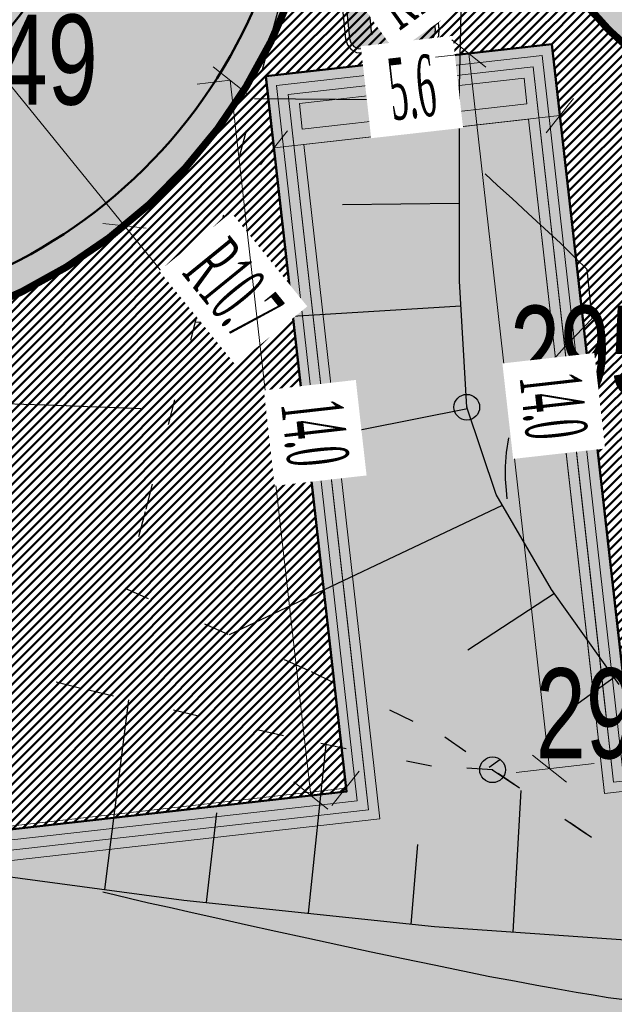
# Model space of a CAD drawing. Extents: x 2931 to 5026, y -2784 to 809.
# Tile 40 of 170: x 3194 to 3205, y -1791 to -1772. Entities that reach past the tile are written whole.
import ezdxf

# ---------------------------------------------------------------- set-up
doc = ezdxf.new("R2010")
doc.units = 0
doc.header["$MEASUREMENT"] = 0
doc.linetypes.add('CONTI', pattern=[0])
doc.linetypes.add('STROT', pattern=[1.7, 0.5, -1.2])
doc.layers.add('.', color=7, linetype='Continuous', lineweight=15)
for name, color, linetype in [('GORIZDEFAULT', 32, 'CONTI'), ('OTKOSDEFAULT', 32, 'CONTI'), ('PDF_2D - Общий', 7, 'Continuous'), ('PI_OTDEFAULT', 172, 'CONTI'), ('PI_TTDEFAULT', 5, 'CONTI')]:
    doc.layers.add(name, color=color, linetype=linetype)
doc.styles.add('SHRFT', font='TXT', dxfattribs={"width": 0.75})
doc.styles.add('TimesNewRomanCyr', font='times.ttf', dxfattribs={"width": 0.4, "height": 1.2})
doc.dimstyles.new('GENPLAN1', dxfattribs={"dimscale": 0.5, "dimtxt": 1.2, "dimasz": 1.2, "dimexe": 1.3, "dimexo": 1.5, "dimgap": 0.5, "dimtad": 1, "dimdec": 1, "dimzin": 0, "dimdsep": 46, "dimtxsty": 'TimesNewRomanCyr', "dimblk1": 'OBLIQUE', "dimblk2": 'OBLIQUE', "dimsah": 1, "dimcen": 1, "dimadec": 0, "dimazin": 0, "dimtfac": 0.75, "dimtdec": 1, "dimtix": 1, "dimtmove": 0, "dimatfit": 3, "dimfxl": 1, "dimtvp": 1.2, "dimtfill": 1, "dimlwd": 0, "dimlwe": 0, "dimarcsym": 0})
pattern_1 = [(45, (0, 0), (-0.08838834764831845, 0.08838834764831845), [])]

# ---------------------------------------------------------------- blocks, each defined once
blk = doc.blocks.new('bstrtthtytt434')
at = {"layer": 'GORIZDEFAULT', "color": 32}
for points in [[(3204.263786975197, 484.708256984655), (3204.470270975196, 484.941418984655), (3204.673088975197, 485.152521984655), (3204.858273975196, 485.3393549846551), (3205.011856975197, 485.4997059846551), (3204.911413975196, 486.450289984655), (3204.673827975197, 486.684709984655), (3204.393577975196, 486.962486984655), (3204.083179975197, 487.249807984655), (3203.764691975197, 487.543006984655), (3203.454293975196, 487.830326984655), (3203.170378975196, 488.086045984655), (3202.926914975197, 488.312375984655)], [(3192.161081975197, 483.872417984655), (3192.261069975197, 483.873935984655), (3192.391206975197, 483.865910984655), (3192.555157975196, 483.870399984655), (3192.749256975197, 483.8653459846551), (3192.979381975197, 483.858838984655), (3193.259501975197, 483.8530919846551), (3193.589615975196, 483.848102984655), (3193.949877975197, 483.833570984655), (3194.360133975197, 483.819797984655), (3194.770390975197, 483.806023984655), (3195.188736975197, 483.786373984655), (3195.576934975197, 483.7762659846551), (3195.923228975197, 483.759520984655), (3196.225406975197, 483.750107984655)], [(3203.354887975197, 481.9941449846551), (3203.342307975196, 482.1639739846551), (3203.323090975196, 482.3757069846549), (3203.327385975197, 482.6197999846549), (3203.341223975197, 482.894041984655), (3203.388875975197, 483.1807979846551)], [(3195.488067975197, 474.3478299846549), (3195.732919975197, 474.293540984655), (3196.024100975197, 474.2179529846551), (3196.373366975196, 474.137245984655), (3196.780716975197, 474.051420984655), (3197.226304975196, 473.9501739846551), (3197.724099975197, 473.835718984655), (3198.266011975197, 473.713931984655), (3198.852038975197, 473.5848139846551), (3199.460124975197, 473.452030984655), (3200.082178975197, 473.3214599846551), (3200.712323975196, 473.185010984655), (3201.334377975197, 473.054439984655), (3201.934372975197, 472.9275339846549), (3202.496130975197, 472.816049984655), (3203.021861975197, 472.706018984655), (3203.501263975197, 472.617286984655), (3203.936549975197, 472.535885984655), (3204.341687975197, 472.464028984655), (3204.702708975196, 472.399501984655), (3205.033581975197, 472.344518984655), (3205.320337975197, 472.296866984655), (3205.590914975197, 472.260970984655)]]:
    blk.add_lwpolyline(points, dxfattribs=at)
at = {"layer": 'OTKOSDEFAULT', "color": 32, "linetype": 'STROT'}
for p, q in [((3200.214477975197, 496.4881379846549), (3198.710742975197, 490.794651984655)), ((3198.710742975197, 490.794651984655), (3197.320010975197, 485.562934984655)), ((3197.320010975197, 485.562934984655), (3196.307977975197, 481.737129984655)), ((3196.307977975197, 481.737129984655), (3195.912403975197, 480.2569529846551)), ((3195.912403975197, 480.2569529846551), (3199.541463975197, 478.633862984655)), ((3195.061958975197, 478.303816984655), (3190.753084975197, 479.382523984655)), ((3199.541463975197, 478.633862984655), (3202.141054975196, 477.3631829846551)), ((3199.002414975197, 477.381534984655), (3195.061958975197, 478.303816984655)), ((3201.887677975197, 476.793270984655), (3199.002414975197, 477.381534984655)), ((3202.141054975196, 477.3631829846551), (3203.072877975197, 476.723255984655)), ((3203.072877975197, 476.723255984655), (3201.887677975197, 476.793270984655)), ((3203.072877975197, 476.723255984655), (3207.808468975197, 473.492779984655)), ((3207.808468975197, 473.492779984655), (3203.072877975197, 476.723255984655))]:
    blk.add_line(p, q, dxfattribs=at)
at = {"layer": 'OTKOSDEFAULT', "color": 32}
for p, q in [((3202.429098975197, 490.009013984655), (3202.523277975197, 494.4769589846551)), ((3202.426493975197, 486.228538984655), (3202.429098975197, 490.009013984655)), ((3202.429228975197, 489.736983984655), (3198.436261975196, 489.7703669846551)), ((3202.423566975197, 487.738667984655), (3200.151767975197, 487.708173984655)), ((3202.571768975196, 483.774460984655), (3202.426493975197, 486.228538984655)), ((3202.453930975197, 485.738898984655), (3197.278171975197, 485.420283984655)), ((3202.584283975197, 483.740646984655), (3199.551074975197, 483.138527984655)), ((3203.141636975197, 482.074916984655), (3202.571768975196, 483.774460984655)), ((3204.221814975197, 480.2271029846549), (3203.141636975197, 482.074916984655)), ((3203.260841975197, 481.864702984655), (3197.946441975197, 479.3477289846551)), ((3204.276992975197, 480.149931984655), (3202.589463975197, 479.052185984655)), ((3205.537995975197, 478.3808729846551), (3204.221814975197, 480.2271029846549)), ((3205.437942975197, 478.515368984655), (3204.506010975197, 477.845143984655)), ((3195.523334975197, 474.3963709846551), (3195.991373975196, 478.085901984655)), ((3199.490772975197, 473.936551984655), (3199.831082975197, 477.212095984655)), ((3203.213945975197, 476.917420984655), (3203.008156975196, 476.7702789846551)), ((3203.472872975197, 473.564964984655), (3203.631099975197, 476.317684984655)), ((3197.503387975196, 474.144402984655), (3197.706944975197, 475.8876949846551)), ((3201.486247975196, 473.722821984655), (3201.620787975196, 475.269042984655)), ((3191.801442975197, 474.887921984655), (3197.066648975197, 474.1897779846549)), ((3197.066648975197, 474.1897779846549), (3201.945044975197, 473.6737819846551)), ((3201.945044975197, 473.6737819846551), (3205.759463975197, 473.4116629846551))]:
    blk.add_line(p, q, dxfattribs=at)
at = {"layer": 'PI_TTDEFAULT', "color": 0}
for centre in [(3202.571768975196, 483.774460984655), (3203.072877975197, 476.723255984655)]:
    blk.add_circle(centre, 0.25, dxfattribs=at)
for p in [(3202.571768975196, 483.774460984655), (3203.072877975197, 476.723255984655)]:
    blk.add_point(p, dxfattribs=at)
at = {"layer": 'PI_OTDEFAULT', "color": 0, "style": 'SHRFT', "width": 0.75}
for s, p in [('299.49', (3190.021343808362, 489.6591906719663)), ('295.34', (3203.410837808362, 483.9978176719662)), ('295.38', (3203.911946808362, 476.9466126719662))]:
    blk.add_text(s, height=1.75, dxfattribs=at).set_placement(p)
blk = doc.blocks.new('РАПРА')
at = {"layer": '.', "transparency": 33554625}
h = blk.add_hatch(color=256, dxfattribs=at)
h.dxf.hatch_style = 1
h.set_gradient(color1=(255, 0, 0), color2=(255, 0, 0), tint=0.6399999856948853)
h.paths.add_polyline_path([(1395798.936627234, -87488.78285388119), (1395736.03742723, -87499.74989387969), (1395684.212787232, -87535.23149387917), (1395651.419187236, -87587.16365388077), (1395637.764147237, -87649.95533388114), (1395637.764147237, -88510.6529338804), (1395651.419187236, -88573.44461388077), (1395684.212787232, -88622.5812538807), (1395736.03742723, -88658.17037388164), (1395798.936627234, -88671.82541388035), (1396981.87166724, -88671.82541388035), (1398716.099574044, -88658.17037388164), (1398768.031734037, -88622.5812538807), (1398800.717814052, -88573.44461388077), (1398814.480374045, -88510.6529338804), (1398814.480374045, -87649.95533388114), (1398800.717814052, -87587.16365388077), (1398768.031734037, -87535.23149387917), (1398716.099574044, -87499.74989387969), (1396981.87166724, -87488.78285388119)])
h.paths.add_polyline_path([(1396390.132953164, -87792.09677388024), (1396676.996313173, -87792.09677388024), (1396963.859673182, -88078.96013388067), (1396676.996313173, -88365.8234938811), (1396390.132953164, -88365.8234938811), (1396676.996313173, -88078.96013388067)], flags=16)
h.paths.add_polyline_path([(1396390.132953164, -88078.96013388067), (1396103.269593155, -88365.8234938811), (1395816.406233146, -88365.8234938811), (1396103.269593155, -88078.96013388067), (1395816.406233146, -87792.09677388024), (1396103.269593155, -87792.09677388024)], flags=16)
h.paths.add_polyline_path([(1396963.859673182, -87792.09677388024), (1397250.723033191, -87792.09677388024), (1397537.586393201, -88078.96013388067), (1397250.723033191, -88365.8234938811), (1396963.859673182, -88365.8234938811), (1397250.723033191, -88078.96013388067)], flags=16)
h.paths.add_polyline_path([(1397537.586393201, -87792.09677388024), (1397824.44975321, -87792.09677388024), (1398111.313113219, -88078.96013388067), (1397824.44975321, -88365.8234938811), (1397537.586393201, -88365.8234938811), (1397824.44975321, -88078.96013388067)], flags=16)
h.paths.add_polyline_path([(1398111.313113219, -87792.09677388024), (1398398.176473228, -87792.09677388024), (1398685.039833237, -88078.96013388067), (1398398.176473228, -88365.8234938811), (1398111.313113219, -88365.8234938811), (1398398.176473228, -88078.96013388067)], flags=16)
at = {"color": 1}
blk.add_lwpolyline([(1398866.305014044, -87649.95533388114), (1398849.961974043, -87565.33709387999), (1398803.513334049, -87496.95437387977), (1398737.926134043, -87450.50573388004), (1396981.87166724, -87434.16269388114), (1395798.936627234, -87434.16269388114), (1395714.210867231, -87450.50573388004), (1395645.935667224, -87496.95437387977), (1395599.487027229, -87565.33709387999), (1395583.036467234, -87649.95533388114), (1395583.036467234, -88510.6529338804), (1395599.487027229, -88592.58317388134), (1395645.935667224, -88660.8583738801), (1395714.210867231, -88707.30701387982), (1395798.936627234, -88723.7575738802), (1396981.87166724, -88723.7575738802), (1398737.926134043, -88707.30701387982), (1398806.201334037, -88660.8583738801), (1398852.649974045, -88592.58317388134), (1398869.100534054, -88510.6529338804), (1398866.305014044, -87649.95533388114)], dxfattribs=at)
blk.add_lwpolyline([(1398814.480374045, -87649.95533388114), (1398800.717814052, -87587.16365388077), (1398768.031734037, -87535.23149387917), (1398716.099574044, -87499.74989387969), (1396981.87166724, -87488.78285388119), (1395798.936627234, -87488.78285388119), (1395736.03742723, -87499.74989387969), (1395684.212787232, -87535.23149387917), (1395651.419187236, -87587.16365388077), (1395637.764147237, -87649.95533388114), (1395637.764147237, -88510.6529338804), (1395651.419187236, -88573.44461388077), (1395684.212787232, -88622.5812538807), (1395736.03742723, -88658.17037388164), (1395798.936627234, -88671.82541388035), (1396981.87166724, -88671.82541388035), (1398716.099574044, -88658.17037388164), (1398768.031734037, -88622.5812538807), (1398800.717814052, -88573.44461388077), (1398814.480374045, -88510.6529338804), (1398814.480374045, -87649.95533388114)], close=True, dxfattribs=at)
at = {"color": 7}
for points in [[(1395816.406233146, -87792.09677388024), (1396103.269593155, -88078.96013388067), (1395816.406233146, -88365.8234938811), (1396103.269593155, -88365.8234938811), (1396390.132953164, -88078.96013388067), (1396103.269593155, -87792.09677388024), (1396103.269593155, -87792.09677388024)], [(1396390.132953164, -87792.09677388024), (1396676.996313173, -88078.96013388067), (1396390.132953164, -88365.8234938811), (1396676.996313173, -88365.8234938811), (1396963.859673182, -88078.96013388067), (1396676.996313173, -87792.09677388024), (1396676.996313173, -87792.09677388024)], [(1396963.859673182, -87792.09677388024), (1397250.723033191, -88078.96013388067), (1396963.859673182, -88365.8234938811), (1397250.723033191, -88365.8234938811), (1397537.586393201, -88078.96013388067), (1397250.723033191, -87792.09677388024), (1397250.723033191, -87792.09677388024)], [(1397537.586393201, -87792.09677388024), (1397824.44975321, -88078.96013388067), (1397537.586393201, -88365.8234938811), (1397824.44975321, -88365.8234938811), (1398111.313113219, -88078.96013388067), (1397824.44975321, -87792.09677388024), (1397824.44975321, -87792.09677388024)], [(1398111.313113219, -87792.09677388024), (1398398.176473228, -88078.96013388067), (1398111.313113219, -88365.8234938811), (1398398.176473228, -88365.8234938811), (1398685.039833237, -88078.96013388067), (1398398.176473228, -87792.09677388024), (1398398.176473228, -87792.09677388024)]]:
    blk.add_lwpolyline(points, close=True, dxfattribs=at)
blk = doc.blocks.new('_Oblique')
at = {"color": 0, "linetype": 'ByBlock', "lineweight": -2}
blk.add_line((-0.5, -0.5), (0.5, 0.5), dxfattribs=at)
blk = doc.blocks.new('*D238')
at = {"color": 0, "lineweight": 0, "transparency": 16777216}
for p in [(3189.1850591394, -1767.471623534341), (3198.03201948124, -1778.362583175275)]:
    blk.add_line(p, (3195.907553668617, -1775.747281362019), dxfattribs=at)
at = {"layer": 'Defpoints', "color": 0, "linetype": 'ByBlock', "lineweight": 50, "transparency": 16777216}
for p in [(3189.1850591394, -1767.471623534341), (3195.907553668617, -1775.747281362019)]:
    blk.add_point(p, dxfattribs=at)
at = {"color": 0, "linetype": 'ByBlock', "lineweight": 0, "transparency": 16777216, "xscale": 0.6, "yscale": 0.6, "zscale": 0.6, "rotation": 129.0876968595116}
blk.add_blockref('_Oblique', (3195.907553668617, -1775.747281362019), dxfattribs=at)
at = {"color": 0, "linetype": 'ByBlock', "lineweight": 50, "transparency": 16777216, "insert": (3198.017248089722, -1776.977071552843), "char_height": 1.2, "attachment_point": 5, "rotation": 309.0876968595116, "style": 'TimesNewRomanCyr', "bg_fill": 3, "box_fill_scale": 1.25, "bg_fill_color": 256, "bg_fill_true_color": 13158600, "bg_fill_transparency": 0}
blk.add_mtext('R10.7', dxfattribs=at)
blk = doc.blocks.new('*D239')
at = {"color": 0, "lineweight": 0, "transparency": 16777216}
for p in [(3214.378686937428, -1762.897090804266), (3201.254810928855, -1772.304081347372)]:
    blk.add_line(p, (3203.985806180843, -1770.346546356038), dxfattribs=at)
at = {"layer": 'Defpoints', "color": 0, "linetype": 'ByBlock', "lineweight": 50, "transparency": 16777216}
for p in [(3214.378686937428, -1762.897090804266), (3203.985806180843, -1770.346546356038)]:
    blk.add_point(p, dxfattribs=at)
at = {"color": 0, "linetype": 'ByBlock', "lineweight": 50, "transparency": 16777216, "insert": (3201.630394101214, -1770.974162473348), "char_height": 1.2, "attachment_point": 5, "rotation": 35.63236643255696, "style": 'TimesNewRomanCyr', "bg_fill": 3, "box_fill_scale": 1.25, "bg_fill_color": 256, "bg_fill_true_color": 13158600, "bg_fill_transparency": 0}
blk.add_mtext('R12.8', dxfattribs=at)
at = {"color": 0, "linetype": 'ByBlock', "lineweight": 0, "transparency": 16777216, "xscale": 0.6, "yscale": 0.6, "zscale": 0.6, "rotation": 35.63236643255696}
blk.add_blockref('_Oblique', (3203.985806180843, -1770.346546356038), dxfattribs=at)
blk = doc.blocks.new('*D321')
at = {"color": 0, "lineweight": 0, "transparency": 16777216}
for p, q in [((3200.210456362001, -1786.685566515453), (3200.137788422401, -1786.039641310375)), ((3163.537879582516, -1790.81130827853), (3200.210456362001, -1786.685566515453)), ((3163.537879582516, -1790.81130827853), (3163.465211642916, -1790.165383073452))]:
    blk.add_line(p, q, dxfattribs=at)
at = {"layer": 'Defpoints', "color": 0, "linetype": 'ByBlock', "lineweight": 50, "transparency": 16777216}
for p in [(3200.210456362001, -1786.685566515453), (3200.217830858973, -1786.751116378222), (3163.545254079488, -1790.876858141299)]:
    blk.add_point(p, dxfattribs=at)
at = {"color": 0, "linetype": 'ByBlock', "lineweight": 0, "transparency": 16777216, "xscale": 0.6, "yscale": 0.6, "zscale": 0.6}
for p, rotation in [((3200.210456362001, -1786.685566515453), 6.418905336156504), ((3163.537879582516, -1790.81130827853), 186.4189053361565)]:
    blk.add_blockref('_Oblique', p, dxfattribs=dict(at, rotation=rotation))
at = {"color": 0, "linetype": 'ByBlock', "lineweight": 50, "transparency": 16777216, "insert": (3181.777786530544, -1787.89172943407), "char_height": 1.2, "attachment_point": 5, "rotation": 6.418905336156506, "style": 'TimesNewRomanCyr', "bg_fill": 3, "box_fill_scale": 1.25, "bg_fill_color": 256, "bg_fill_true_color": 13158600, "bg_fill_transparency": 0}
blk.add_mtext('36.9', dxfattribs=at)
blk = doc.blocks.new('*D322')
at = {"color": 0, "lineweight": 0, "transparency": 16777216}
for p, q in [((3197.967539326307, -1772.91763480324), (3197.321637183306, -1772.990507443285)), ((3199.536823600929, -1786.826889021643), (3197.967539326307, -1772.91763480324)), ((3199.536823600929, -1786.826889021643), (3198.890921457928, -1786.899761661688))]:
    blk.add_line(p, q, dxfattribs=at)
at = {"layer": 'Defpoints', "color": 0, "linetype": 'ByBlock', "lineweight": 50, "transparency": 16777216}
for p in [(3197.967539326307, -1772.91763480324), (3198.662366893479, -1772.839242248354), (3200.231651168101, -1786.748496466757)]:
    blk.add_point(p, dxfattribs=at)
at = {"color": 0, "linetype": 'ByBlock', "lineweight": 0, "transparency": 16777216, "xscale": 0.6, "yscale": 0.6, "zscale": 0.6}
for p, rotation in [((3197.967539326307, -1772.91763480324), 96.43706329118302), ((3199.536823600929, -1786.826889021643), 276.437063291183)]:
    blk.add_blockref('_Oblique', p, dxfattribs=dict(at, rotation=rotation))
at = {"color": 0, "linetype": 'ByBlock', "lineweight": 50, "transparency": 16777216, "insert": (3199.608858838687, -1779.775608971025), "char_height": 1.2, "attachment_point": 5, "rotation": 276.437063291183, "style": 'TimesNewRomanCyr', "bg_fill": 3, "box_fill_scale": 1.25, "bg_fill_color": 256, "bg_fill_true_color": 13158600, "bg_fill_transparency": 0}
blk.add_mtext('14.0', dxfattribs=at)
blk = doc.blocks.new('*D323')
at = {"color": 0, "lineweight": 0, "transparency": 16777216}
for p, q in [((3204.311139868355, -1772.956990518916), (3204.456909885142, -1774.249635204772)), ((3198.746410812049, -1773.584518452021), (3198.892180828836, -1774.877163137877)), ((3198.819342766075, -1774.231257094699), (3204.384071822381, -1773.603729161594))]:
    blk.add_line(p, q, dxfattribs=at)
at = {"layer": 'Defpoints', "color": 0, "linetype": 'ByBlock', "lineweight": 50, "transparency": 16777216}
for p in [(3204.227095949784, -1772.21171431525), (3198.662366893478, -1772.839242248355), (3204.384071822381, -1773.603729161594)]:
    blk.add_point(p, dxfattribs=at)
at = {"color": 0, "linetype": 'ByBlock', "lineweight": 0, "transparency": 16777216, "xscale": 0.6, "yscale": 0.6, "zscale": 0.6}
for p, rotation in [((3204.384071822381, -1773.603729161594), 6.433996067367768), ((3198.819342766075, -1774.231257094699), 186.4339960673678)]:
    blk.add_blockref('_Oblique', p, dxfattribs=dict(at, rotation=rotation))
at = {"color": 0, "linetype": 'ByBlock', "lineweight": 50, "transparency": 16777216, "insert": (3201.505100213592, -1773.060810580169), "char_height": 1.2, "attachment_point": 5, "rotation": 6.433996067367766, "style": 'TimesNewRomanCyr', "bg_fill": 3, "box_fill_scale": 1.25, "bg_fill_color": 256, "bg_fill_true_color": 13158600, "bg_fill_transparency": 0}
blk.add_mtext('5.6', dxfattribs=at)
blk = doc.blocks.new('*D324')
at = {"color": 0, "lineweight": 0, "transparency": 16777216}
for p, q in [((3203.481828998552, -1772.295840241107), (3201.963056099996, -1772.467279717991)), ((3204.179024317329, -1786.30353608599), (3202.608954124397, -1772.394370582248)), ((3205.051899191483, -1786.205005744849), (3203.533126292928, -1786.376445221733))]:
    blk.add_line(p, q, dxfattribs=at)
at = {"layer": 'Defpoints', "color": 0, "linetype": 'ByBlock', "lineweight": 50, "transparency": 16777216}
for p in [(3204.227095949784, -1772.21171431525), (3202.608954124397, -1772.394370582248), (3205.797166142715, -1786.120879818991)]:
    blk.add_point(p, dxfattribs=at)
at = {"color": 0, "linetype": 'ByBlock', "lineweight": 0, "transparency": 16777216, "xscale": 0.6, "yscale": 0.6, "zscale": 0.6}
for p, rotation in [((3202.608954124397, -1772.394370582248), 96.44030071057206), ((3204.179024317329, -1786.30353608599), 276.440300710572)]:
    blk.add_blockref('_Oblique', p, dxfattribs=dict(at, rotation=rotation))
at = {"color": 0, "linetype": 'ByBlock', "lineweight": 50, "transparency": 16777216, "insert": (3204.250661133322, -1779.252251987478), "char_height": 1.2, "attachment_point": 5, "rotation": 276.44030071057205, "style": 'TimesNewRomanCyr', "bg_fill": 3, "box_fill_scale": 1.25, "bg_fill_color": 256, "bg_fill_true_color": 13158600, "bg_fill_transparency": 0}
blk.add_mtext('14.0', dxfattribs=at)

msp = doc.modelspace()

# ---------------------------------------------------------------- hatches: boundary and pattern name
at = {"layer": '.', "linetype": 'ByBlock', "lineweight": 50}
h = msp.add_hatch(dxfattribs=at)
h.set_pattern_fill('ANSI31', color=252)
h.set_pattern_definition(pattern_1)
edge = h.paths.add_edge_path()
edge.add_line((3056.579508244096, -1552.571742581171), (3060.468574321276, -1561.784514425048))
edge.add_line((3060.468574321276, -1561.784514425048), (3091.428099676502, -1548.71530551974))
edge.add_arc((3092.594819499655, -1551.479137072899), 2.999999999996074, 59.08883293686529, 112.8864824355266, ccw=False)
edge.add_line((3094.135944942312, -1548.905242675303), (3125.421424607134, -1567.637498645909))
edge.add_arc((3123.880299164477, -1570.21139304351), 3.000000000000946, 6.846905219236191, 59.0888329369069, ccw=False)
edge.add_line((3126.858903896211, -1569.853742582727), (3145.92372928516, -1728.630496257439))
edge.add_line((3145.92372928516, -1728.630496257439), (3153.629677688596, -1792.807610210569))
edge.add_line((3153.629677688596, -1792.807610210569), (3155.627738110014, -1829.886791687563))
edge.add_line((3155.627738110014, -1829.886791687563), (3160.809987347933, -1929.677250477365))
edge.add_arc((3157.814024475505, -1929.832834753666), 2.999999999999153, -86.74722545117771, 2.9727744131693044, ccw=False)
edge.add_line((3157.984247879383, -1932.828001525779), (3050.375705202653, -1938.943685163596))
edge.add_line((3050.375705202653, -1938.943685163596), (3050.943116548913, -1948.927574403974))
edge.add_line((3050.943116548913, -1948.927574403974), (3313.191871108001, -1934.085954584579))
edge.add_line((3313.191871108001, -1934.085954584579), (3312.624459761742, -1924.102065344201))
edge.add_line((3312.624459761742, -1924.102065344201), (3173.95866141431, -1931.920132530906))
edge.add_arc((3173.788438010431, -1928.924965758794), 2.999999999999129, 182.972774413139, 273.2527745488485, ccw=False)
edge.add_line((3170.792475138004, -1929.080550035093), (3164.49681413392, -1808.401511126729))
edge.add_line((3164.49681413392, -1808.401511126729), (3163.4838931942, -1789.746789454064))
edge.add_line((3163.4838931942, -1789.746789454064), (3160.81852438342, -1767.850807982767))
edge.add_arc((3164.480270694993, -1768.183669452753), 3.67684413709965, 91.76941746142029, 174.8059522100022, ccw=False)
edge.add_line((3164.36673985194, -1764.508578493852), (3165.328204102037, -1764.41580848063))
edge.add_line((3165.328204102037, -1764.41580848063), (3157.302999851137, -1682.607566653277))
edge.add_arc((3156.299241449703, -1676.094509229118), 6.589950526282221, 187.8889569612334, 278.7611968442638, ccw=False)
edge.add_line((3149.771658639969, -1676.999003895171), (3140.934979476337, -1603.166915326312))
edge.add_line((3140.934979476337, -1603.166915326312), (3139.504408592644, -1590.505141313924))
edge.add_line((3139.504408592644, -1590.505141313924), (3136.203008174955, -1563.793057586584))
edge.add_arc((3133.224403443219, -1564.150708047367), 3.000000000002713, 6.84690521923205, 59.08883293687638)
edge.add_line((3134.765528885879, -1561.576813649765), (3099.87037971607, -1540.683259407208))
edge.add_arc((3101.693711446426, -1538.024492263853), 3.223907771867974, 157.9186088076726, 235.5584146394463, ccw=False)
edge.add_line((3098.706274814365, -1536.812550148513), (3108.700353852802, -1520.326220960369))
edge.add_arc((3111.264605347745, -1521.883338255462), 3.00000000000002, 58.73218183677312, 148.732181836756, ccw=False)
edge.add_line((3112.821722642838, -1519.319086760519), (3205.618491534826, -1575.669040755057))
edge.add_line((3205.618491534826, -1575.669040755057), (3207.292050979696, -1576.579148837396))
edge.add_line((3207.292050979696, -1576.579148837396), (3243.014474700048, -1589.924592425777))
edge.add_line((3243.014474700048, -1589.924592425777), (3266.942729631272, -1598.799066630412))
edge.add_line((3266.942729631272, -1598.799066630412), (3413.241120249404, -1686.858465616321))
edge.add_line((3413.241120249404, -1686.858465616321), (3418.398145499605, -1678.290788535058))
edge.add_line((3418.398145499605, -1678.290788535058), (3272.099754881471, -1590.231389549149))
edge.add_line((3272.099754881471, -1590.231389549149), (3270.420061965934, -1589.423131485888))
edge.add_line((3270.420061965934, -1589.423131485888), (3212.929790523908, -1568.101228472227))
edge.add_line((3212.929790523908, -1568.101228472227), (3210.80888251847, -1567.121535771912))
edge.add_line((3210.80888251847, -1567.121535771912), (3103.502412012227, -1501.960703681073))
edge.add_arc((3105.05952930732, -1499.39645218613), 2.999999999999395, 149.0720988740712, 238.7321818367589, ccw=False)
edge.add_line((3102.486085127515, -1497.85457506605), (3107.443599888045, -1489.580318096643))
edge.add_line((3107.443599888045, -1489.580318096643), (3098.865452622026, -1484.440727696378))
edge.add_line((3098.865452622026, -1484.440727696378), (3093.95672483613, -1492.633557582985))
edge.add_arc((3091.383280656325, -1491.091680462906), 2.999999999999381, 238.7321818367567, 329.07209887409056, ccw=False)
edge.add_line((3089.826163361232, -1493.655931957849), (3029.258160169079, -1456.876588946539))
edge.add_line((3029.258160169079, -1456.876588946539), (3024.067769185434, -1465.424093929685))
edge.add_line((3024.067769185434, -1465.424093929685), (3099.145714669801, -1511.014461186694))
edge.add_arc((3097.588597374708, -1513.578712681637), 2.999999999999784, -31.267816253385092, 58.732181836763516, ccw=False)
edge.add_line((3100.152848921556, -1515.135829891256), (3084.60404677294, -1540.741504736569))
edge.add_line((3084.60404677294, -1540.741504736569), (3056.579508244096, -1552.571742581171))
h = msp.add_hatch(dxfattribs=at)
h.set_pattern_fill('ANSI31', color=72)
h.set_pattern_definition(pattern_1)
edge = h.paths.add_edge_path()
edge.add_line((3198.64854658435, -1772.84186215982), (3204.228626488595, -1772.211541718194))
edge.add_line((3204.228626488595, -1772.211541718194), (3205.797166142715, -1786.120879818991))
edge.add_line((3205.797166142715, -1786.120879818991), (3240.426562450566, -1782.215137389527))
edge.add_line((3240.426562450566, -1782.215137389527), (3240.44861768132, -1782.410685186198))
edge.add_line((3240.44861768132, -1782.410685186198), (3240.049289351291, -1782.456821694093))
edge.add_line((3240.049289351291, -1782.456821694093), (3241.597948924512, -1796.176200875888))
edge.add_line((3241.597948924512, -1796.176200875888), (3241.996162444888, -1796.131186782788))
edge.add_line((3241.996162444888, -1796.131186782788), (3242.018783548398, -1796.331302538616))
edge.add_line((3242.018783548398, -1796.331302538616), (3164.317276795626, -1805.095014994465))
edge.add_line((3164.317276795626, -1805.095014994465), (3165.502113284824, -1827.671693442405))
edge.add_line((3165.502113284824, -1827.671693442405), (3169.410030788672, -1827.461110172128))
edge.add_line((3169.410030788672, -1827.461110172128), (3168.370118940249, -1808.99312971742))
edge.add_line((3168.370118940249, -1808.99312971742), (3257.968945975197, -1804.35639741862))
edge.add_line((3257.968945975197, -1804.35639741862), (3268.704736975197, -1803.207274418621))
edge.add_line((3268.704736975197, -1803.207274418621), (3270.714068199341, -1802.941323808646))
edge.add_line((3270.714068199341, -1802.941323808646), (3269.535281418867, -1793.430181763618))
edge.add_line((3269.535281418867, -1793.430181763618), (3268.265415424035, -1789.367910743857))
edge.add_line((3268.265415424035, -1789.367910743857), (3268.137689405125, -1776.730590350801))
edge.add_line((3268.137689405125, -1776.730590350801), (3268.591353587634, -1776.739380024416))
edge.add_line((3268.591353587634, -1776.739380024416), (3271.151259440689, -1756.651503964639))
edge.add_line((3271.151259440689, -1756.651503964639), (3253.464385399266, -1678.575218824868))
edge.add_line((3253.464385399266, -1678.575218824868), (3246.166203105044, -1642.943717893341))
edge.add_line((3246.166203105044, -1642.943717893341), (3240.206266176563, -1605.984923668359))
edge.add_line((3240.206266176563, -1605.984923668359), (3243.364342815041, -1590.528663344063))
edge.add_line((3243.364342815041, -1590.528663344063), (3206.455271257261, -1576.124094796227))
edge.add_line((3206.455271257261, -1576.124094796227), (3113.046281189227, -1522.808445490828))
edge.add_line((3113.046281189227, -1522.808445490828), (3101.14519328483, -1541.432807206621))
edge.add_line((3101.14519328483, -1541.432807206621), (3134.765528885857, -1561.576813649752))
edge.add_arc((3133.22440344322, -1564.150708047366), 3.000000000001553, 6.849462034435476, 59.088832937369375, ccw=False)
edge.add_line((3136.202992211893, -1563.792924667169), (3146.943135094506, -1653.222730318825))
edge.add_line((3146.943135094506, -1653.222730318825), (3222.727371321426, -1644.063239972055))
edge.add_arc((3223.040655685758, -1647.949911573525), 3.899277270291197, 6.922887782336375, 94.60835138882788, ccw=False)
edge.add_arc((3223.040740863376, -1647.949941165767), 3.899196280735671, -81.47081594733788, 6.923470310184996, ccw=False)
edge.add_line((3223.619042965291, -1651.806014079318), (3196.190003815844, -1655.121177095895))
edge.add_arc((3198.473142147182, -1672.682791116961), 17.70940449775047, 97.40732442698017, 105.2026607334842)
edge.add_arc((3203.298833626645, -1690.430110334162), 36.10110462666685, 105.2072041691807, 108.1649889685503)
edge.add_arc((3188.026555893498, -1642.727951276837), 13.9895464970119, 277.1896508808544, 286.6895548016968, ccw=False)
edge.add_line((3189.777404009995, -1656.607502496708), (3187.842487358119, -1656.841381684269))
edge.add_arc((3184.99443761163, -1658.696363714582), 3.398874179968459, 6.9207488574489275, 33.07686530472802, ccw=False)
edge.add_arc((3184.993523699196, -1658.69677596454), 3.399831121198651, -83.07989968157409, 6.925789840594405, ccw=False)
edge.add_arc((3184.99346771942, -1658.696460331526), 3.400151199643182, 163.5011670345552, 276.9203959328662, ccw=False)
edge.add_line((3181.733315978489, -1657.730831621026), (3147.972979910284, -1661.805289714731))
edge.add_line((3147.972979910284, -1661.805289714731), (3149.771658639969, -1676.999003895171))
edge.add_arc((3156.299241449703, -1676.094509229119), 6.589950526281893, 187.88895696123, 278.7611968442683)
edge.add_line((3157.302999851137, -1682.607566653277), (3156.287946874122, -1672.260203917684))
edge.add_arc((3165.559726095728, -1672.702411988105), 9.282318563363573, 100.07270603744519, 177.2694053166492, ccw=False)
edge.add_line((3163.936269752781, -1663.563165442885), (3168.630711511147, -1663.09359350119))
edge.add_arc((3169.037464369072, -1672.297222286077), 9.212612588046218, 9.79482017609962, 92.53053086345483, ccw=False)
edge.add_line((3178.11578730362, -1670.729968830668), (3178.310066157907, -1672.672228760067))
edge.add_line((3178.310066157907, -1672.672228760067), (3182.539779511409, -1679.443903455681))
edge.add_line((3182.539779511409, -1679.443903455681), (3183.799722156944, -1692.286285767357))
edge.add_line((3183.799722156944, -1692.286285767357), (3187.002343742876, -1691.965936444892))
edge.add_line((3187.002343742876, -1691.965936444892), (3189.210950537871, -1714.886238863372))
edge.add_line((3189.210950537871, -1714.886238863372), (3186.060597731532, -1715.201359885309))
edge.add_line((3186.060597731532, -1715.201359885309), (3186.254695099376, -1717.141805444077))
edge.add_line((3186.254695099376, -1717.141805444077), (3183.233715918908, -1722.304679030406))
edge.add_arc((3187.73220544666, -1721.857132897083), 4.520697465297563, 185.6815518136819, 272.2770185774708)
edge.add_line((3187.911817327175, -1726.374260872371), (3193.870304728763, -1725.778249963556))
edge.add_arc((3192.734762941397, -1721.213392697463), 4.703974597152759, 283.9692133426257, 366.943481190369)
edge.add_line((3197.404238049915, -1720.644728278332), (3197.262375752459, -1719.365448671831))
edge.add_line((3197.262375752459, -1719.365448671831), (3193.661081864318, -1717.879078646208))
edge.add_line((3193.661081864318, -1717.879078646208), (3192.899904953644, -1710.493109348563))
edge.add_line((3192.899904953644, -1710.493109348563), (3189.682132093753, -1710.814974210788))
edge.add_line((3189.682132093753, -1710.814974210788), (3185.735106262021, -1671.355455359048))
edge.add_line((3185.735106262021, -1671.355455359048), (3188.844983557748, -1671.044382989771))
edge.add_line((3188.844983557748, -1671.044382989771), (3188.789684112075, -1670.436909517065))
edge.add_arc((3202.589761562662, -1673.932293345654), 14.23586477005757, 99.41612415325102, 165.7866270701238, ccw=False)
edge.add_line((3200.260722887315, -1659.888240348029), (3222.923904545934, -1657.621305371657))
edge.add_arc((3223.460798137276, -1670.595722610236), 12.98552106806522, 5.712137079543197, 92.3696013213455, ccw=False)
edge.add_line((3236.381839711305, -1669.303266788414), (3237.467507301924, -1680.175342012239))
edge.add_line((3237.467507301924, -1680.175342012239), (3245.489102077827, -1760.369463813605))
edge.add_arc((3232.636911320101, -1760.990893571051), 12.86720568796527, -83.64731502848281, 2.7682123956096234, ccw=False)
edge.add_line((3234.060644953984, -1773.77908987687), (3215.68325286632, -1775.617329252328))
edge.add_arc((3214.378686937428, -1762.897090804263), 12.78696048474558, 185.7956058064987, 275.8556841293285, ccw=False)
edge.add_line((3201.657087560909, -1764.188318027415), (3199.058106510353, -1738.113761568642))
edge.add_arc((3194.432319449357, -1738.576466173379), 4.648870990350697, 5.712137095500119, 93.3895282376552)
edge.add_line((3194.157459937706, -1733.935727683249), (3187.347289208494, -1734.627366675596))
edge.add_arc((3187.957506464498, -1738.984328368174), 4.399486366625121, 97.97273957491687, 185.7133964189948)
edge.add_line((3183.579875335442, -1739.422307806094), (3184.27298960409, -1746.350795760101))
edge.add_line((3184.27298960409, -1746.350795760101), (3184.892601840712, -1746.84194319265))
edge.add_line((3184.892601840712, -1746.84194319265), (3197.794868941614, -1745.614976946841))
edge.add_line((3197.794868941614, -1745.614976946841), (3199.787466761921, -1766.345835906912))
edge.add_arc((3189.185059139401, -1767.471623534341), 10.66200943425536, -84.22149646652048, 6.061084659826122, ccw=False)
edge.add_line((3190.258542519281, -1778.079454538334), (3179.89345328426, -1779.128373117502))
edge.add_arc((3178.567549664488, -1766.175993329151), 13.02006768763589, 184.5809880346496, 275.8448699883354, ccw=False)
edge.add_line((3165.58907542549, -1767.215882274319), (3165.328204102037, -1764.41580848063))
edge.add_line((3165.328204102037, -1764.41580848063), (3164.846212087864, -1764.462315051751))
edge.add_line((3164.846212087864, -1764.462315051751), (3167.773249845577, -1790.409524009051))
edge.add_line((3167.773249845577, -1790.409524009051), (3200.231651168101, -1786.748496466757))
edge.add_line((3200.231651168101, -1786.748496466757), (3198.64854658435, -1772.84186215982))
at = {"lineweight": 40, "true_color": 0x7d7d7d}
h = msp.add_hatch(color=8, dxfattribs=at)
h.dxf.hatch_style = 1
h.paths.add_polyline_path([(3236.401700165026, -1669.520170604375, 0.4020912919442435), (3222.923904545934, -1657.621305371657), (3200.260722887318, -1659.888240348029, 0.2979728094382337), (3188.789684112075, -1670.436909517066), (3188.845210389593, -1671.044360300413), (3185.735106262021, -1671.355455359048), (3187.121516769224, -1685.21578814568), (3188.507927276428, -1699.076120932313), (3189.682132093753, -1710.814974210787), (3192.899904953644, -1710.493109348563), (3193.661081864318, -1717.879078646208), (3197.262375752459, -1719.365448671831), (3197.363281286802, -1720.374229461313, -0.3954589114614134), (3193.870304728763, -1725.778249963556), (3187.911817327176, -1726.374260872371, -0.3717798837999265), (3183.269049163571, -1722.657915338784), (3183.233715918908, -1722.304679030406), (3186.254695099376, -1717.141805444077), (3186.060597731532, -1715.201359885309), (3189.210950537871, -1714.886238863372), (3188.212792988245, -1704.907379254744), (3187.002343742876, -1691.965936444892), (3183.799722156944, -1692.286285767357), (3182.539779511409, -1679.443903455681), (3178.310066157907, -1672.672228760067), (3178.11578730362, -1670.729968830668, 0.3775479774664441), (3168.630711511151, -1663.09359350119), (3163.936269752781, -1663.563165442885, 0.3501788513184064), (3156.287946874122, -1672.260203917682), (3163.262400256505, -1743.35718177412), (3165.567260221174, -1766.893375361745, 0.4407652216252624), (3180.447832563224, -1779.059575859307), (3185.9967051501, -1778.504537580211), (3190.085791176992, -1778.095517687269, 0.4204379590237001), (3199.787466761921, -1766.345835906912), (3197.794868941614, -1745.614976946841), (3185.071573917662, -1746.824923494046, -0.4023531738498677), (3184.272989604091, -1746.350795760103), (3183.582524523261, -1739.448023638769, -0.4044187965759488), (3187.3472892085, -1734.627366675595), (3190.44205377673, -1734.31780598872), (3193.612779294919, -1734.000402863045, -0.4559087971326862), (3199.07801153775, -1738.404575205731), (3201.657087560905, -1764.188318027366, 0.41452071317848), (3215.683252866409, -1775.617329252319), (3234.060644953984, -1773.77908987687, 0.3960063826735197), (3245.489102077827, -1760.369463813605)])
h.paths.add_polyline_path([(3207.03778315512, -1691.662486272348), (3216.344721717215, -1690.656911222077, -0.460910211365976), (3217.20601253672, -1691.254552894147), (3217.713877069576, -1696.331817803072), (3223.105556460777, -1695.792503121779), (3222.596895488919, -1690.707277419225, -0.5043845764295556), (3223.101133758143, -1690.129321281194), (3228.150711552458, -1689.624226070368), (3227.609384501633, -1684.212428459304), (3206.745009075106, -1686.299433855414, -0.4135501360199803), (3201.883217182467, -1682.660645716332), (3200.86529559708, -1672.484199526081, -0.4125955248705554), (3204.897344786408, -1667.761941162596), (3223.713569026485, -1665.87980662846, -0.3863695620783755), (3228.194028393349, -1669.717405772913, -0.3919432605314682), (3224.458895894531, -1674.848031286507), (3214.864717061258, -1675.807710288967, -0.4215503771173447), (3214.235686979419, -1675.314425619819), (3213.723767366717, -1670.196622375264), (3208.388326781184, -1670.730311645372), (3208.870741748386, -1675.55314871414, -0.3166142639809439), (3208.485410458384, -1676.45006074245), (3203.332663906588, -1676.965475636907), (3203.862076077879, -1682.258156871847), (3223.979733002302, -1680.245843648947, -0.3921261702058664), (3229.549203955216, -1683.651176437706), (3230.536660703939, -1693.523057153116, -0.4350801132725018), (3225.963019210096, -1698.427367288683), (3217.188723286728, -1699.305035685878, -0.4413046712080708), (3216.619709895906, -1698.956683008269), (3216.102574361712, -1693.786734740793), (3210.681480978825, -1694.328991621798), (3211.174444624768, -1699.257286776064, -0.51086082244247), (3210.583513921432, -1699.914620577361), (3205.645078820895, -1700.408598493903), (3206.185945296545, -1705.815791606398), (3226.496118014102, -1703.784221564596, -0.423874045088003), (3231.904694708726, -1707.578876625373), (3232.935134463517, -1717.880470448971, -0.3809339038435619), (3228.854507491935, -1722.369988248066), (3210.290027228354, -1724.226941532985, -0.9445699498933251), (3209.381247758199, -1715.15300357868), (3218.711040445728, -1714.258478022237, -0.3488442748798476), (3219.560053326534, -1714.789970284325), (3220.061773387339, -1719.805805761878), (3225.413531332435, -1719.270484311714), (3224.903551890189, -1714.171095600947, -0.5458820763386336), (3225.389042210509, -1713.652014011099), (3230.422945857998, -1713.14848664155), (3229.887738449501, -1707.797868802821), (3209.070923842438, -1709.880116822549, -0.3853398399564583), (3204.229524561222, -1706.117335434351), (3203.215527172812, -1695.980120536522, -0.3584784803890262)], flags=16)
h.paths.add_polyline_path([(3178.778094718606, -1722.589811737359, -0.2214065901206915), (3175.505947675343, -1732.782386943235, 0.277982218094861), (3172.34860886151, -1742.722983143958), (3174.010432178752, -1759.336694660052), (3186.543428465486, -1758.083053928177, -0.4398097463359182), (3187.521916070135, -1759.255269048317), (3188.161130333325, -1765.645672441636, -0.3970099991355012), (3184.175926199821, -1770.553573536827), (3178.706707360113, -1771.058829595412, -0.4396297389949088), (3173.720061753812, -1766.619939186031), (3164.486291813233, -1672.262030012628, -0.9017496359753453), (3173.65223744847, -1671.345185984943)], flags=16)
h.paths.add_polyline_path([(3211.090258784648, -1732.293469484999), (3228.778682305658, -1730.628215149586, -0.9142662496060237), (3229.432751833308, -1737.187745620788), (3222.054241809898, -1738.025518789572, 0.2275587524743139), (3216.003330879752, -1741.140280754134, 0.4257554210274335), (3217.309228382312, -1754.283948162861, -0.6245440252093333), (3215.087378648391, -1761.080147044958, -0.4364639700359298), (3209.053512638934, -1756.614746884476), (3207.188754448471, -1737.466191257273, -0.4080941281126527)], flags=16)
h.paths.add_polyline_path([(3178.378493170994, -1739.987512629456), (3179.649217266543, -1752.691296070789), (3192.387924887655, -1751.417078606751, -0.4225555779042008), (3193.163162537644, -1752.245383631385), (3194.33725093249, -1764.545343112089, -1), (3193.353733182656, -1764.730770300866), (3192.121418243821, -1752.410973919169), (3179.425863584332, -1753.680874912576, -0.4470715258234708), (3178.614138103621, -1752.769719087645), (3177.358061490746, -1740.212370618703, -1)], flags=16)
h.paths.add_polyline_path([(3222.245864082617, -1743.233845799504), (3231.631192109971, -1742.228683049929, -0.01518137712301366), (3232.166872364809, -1742.171312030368), (3231.631192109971, -1742.228683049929, 0.2039938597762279), (3225.667068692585, -1745.799855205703, 0.3845645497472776), (3226.869658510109, -1757.822481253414, -0.710203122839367), (3225.226810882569, -1764.9707600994), (3216.525285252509, -1765.903109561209, -0.02130585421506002), (3215.828828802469, -1765.977733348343), (3216.525285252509, -1765.903109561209, 0.1841086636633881), (3221.626871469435, -1763.026102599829, 0.4206425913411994), (3220.314957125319, -1749.910528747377, -0.6092905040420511)], flags=16)
h.paths.add_polyline_path([(3232.32476832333, -1747.334593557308), (3232.728894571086, -1747.286826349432), (3233.10467408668, -1747.2424096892, 0.1243413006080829), (3236.55796378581, -1745.900570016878, -0.4207583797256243), (3239.515593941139, -1747.70277999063), (3240.817700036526, -1760.720298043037, -0.3726884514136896), (3233.83489277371, -1769.221088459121), (3228.049980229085, -1769.853154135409, 0.5475524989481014), (3230.817904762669, -1754.321697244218, -0.6580089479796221)], flags=16)
h = msp.add_hatch(color=8, dxfattribs=at)
h.dxf.hatch_style = 1
h.paths.add_polyline_path([(3242.018627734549, -1796.329921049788), (3241.996212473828, -1796.131181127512), (3241.597948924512, -1796.176200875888), (3240.050392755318, -1782.455601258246), (3240.44861768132, -1782.410685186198), (3240.426562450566, -1782.215137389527), (3205.797166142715, -1786.120879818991), (3204.227095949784, -1772.21171431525), (3198.662366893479, -1772.839242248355), (3200.231651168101, -1786.748496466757), (3165.600720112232, -1790.654865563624), (3165.623146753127, -1790.85363302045), (3166.020732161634, -1790.808790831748), (3167.567198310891, -1804.526124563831), (3167.170838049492, -1804.570830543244), (3167.182049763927, -1804.670200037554), (3167.193282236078, -1804.769567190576)])
at = {"layer": 'PDF_2D - Общий', "transparency": 33554560}
h = msp.add_hatch(color=2, dxfattribs=at)
h.paths.add_polyline_path([(3203.861674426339, -1772.656123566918), (3205.145999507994, -1784.048960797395), (3205.42974900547, -1786.56803045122), (3240.059841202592, -1782.664511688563), (3241.549968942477, -1795.875739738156), (3241.561713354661, -1795.98008086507), (3167.530501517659, -1804.325429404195), (3166.02932493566, -1791.009781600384), (3200.660013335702, -1787.106195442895), (3200.377892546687, -1784.601534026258), (3199.091938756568, -1773.194288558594)], flags=0)
h.paths.add_polyline_path([(3199.40250094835, -1774.165551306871), (3200.576570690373, -1784.578572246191), (3200.881212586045, -1787.282464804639), (3180.858001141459, -1789.539349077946), (3181.127083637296, -1791.924216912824), (3180.729615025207, -1791.96914680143), (3180.460532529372, -1789.584278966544), (3166.548681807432, -1791.152850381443), (3168.004928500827, -1804.071029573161), (3181.916779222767, -1802.502458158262), (3181.648193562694, -1800.117534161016), (3182.04566217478, -1800.072604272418), (3182.314247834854, -1802.457528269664), (3226.844079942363, -1797.437961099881), (3226.575245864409, -1795.053065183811), (3226.972714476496, -1795.008135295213), (3227.241548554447, -1797.393031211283), (3241.042455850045, -1795.837000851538), (3239.58610978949, -1782.918832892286), (3225.785252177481, -1784.474857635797), (3226.054135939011, -1786.859747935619), (3225.656667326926, -1786.904677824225), (3225.387783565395, -1784.519787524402), (3205.253479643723, -1786.789229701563), (3204.947321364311, -1784.071922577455), (3203.774768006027, -1773.672316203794)], flags=0)
h.paths.add_polyline_path([(3199.368803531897, -1773.867449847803), (3203.741070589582, -1773.374214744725), (3203.685405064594, -1772.877322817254), (3199.31313800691, -1773.370557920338)], flags=0)

# ---------------------------------------------------------------- linework, layer by layer
at = {"color": 255, "lineweight": 50, "ltscale": 1000}
for points in [[(3190.675024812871, -1667.861540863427, -0.2659289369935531), (3200.327133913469, -1660.45298566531), (3222.96380135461, -1658.188702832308, -0.4018179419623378), (3235.835492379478, -1669.571960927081), (3244.921903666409, -1760.411350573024, -0.3955928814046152), (3234.000858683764, -1773.213681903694), (3215.563627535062, -1775.05790681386, -0.4130268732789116), (3202.222773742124, -1764.131313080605), (3199.645463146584, -1738.365219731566, 0.4535375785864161), (3193.53486445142, -1733.436809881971), (3190.385422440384, -1733.752082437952), (3187.279878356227, -1734.062721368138, 0.4049945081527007), (3183.016958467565, -1739.506229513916), (3183.711351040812, -1746.448265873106, 0.3486412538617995), (3184.914138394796, -1747.411011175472), (3197.283268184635, -1746.234744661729), (3199.221798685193, -1766.403090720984, -0.4206429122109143), (3190.033536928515, -1777.529356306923), (3185.940116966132, -1777.938809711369), (3180.378306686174, -1778.49514211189, -0.4413470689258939), (3166.134316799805, -1766.850521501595), (3165.894083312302, -1764.360752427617)], [(3185.968436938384, -1774.356352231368, 0.3952862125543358), (3192.73986538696, -1764.327480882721), (3192.478904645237, -1761.472455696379), (3191.628598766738, -1752.971710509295), (3179.793745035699, -1754.155517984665, -0.4183824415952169), (3178.086354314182, -1753.257192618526), (3177.761926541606, -1750.004367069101), (3176.773305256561, -1740.127572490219, -0.8848010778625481), (3178.807013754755, -1739.924158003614), (3180.02710142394, -1752.121714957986), (3192.319388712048, -1750.938697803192, -0.3912373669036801), (3193.53062367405, -1752.063088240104), (3195.138700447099, -1768.042739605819, -0.343912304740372), (3190.285383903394, -1773.9577737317), (3183.649393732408, -1774.57046668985)]]:
    msp.add_lwpolyline(points, format="xyb", dxfattribs=at)
msp.add_lwpolyline([(3236.401700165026, -1669.520170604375, 0.142137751, 0.142137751, 0), (3245.489102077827, -1760.369463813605, 0.142137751, 0.142137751, -0.3960063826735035), (3234.060644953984, -1773.77908987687, 0.142137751, 0.142137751, 0), (3215.619498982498, -1775.623706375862, 0.142137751, 0.142137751, -0.4130535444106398), (3201.657087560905, -1764.188318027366, 0.142137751, 0.142137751, 0), (3199.07801153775, -1738.404575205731, 0.142137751, 0.142137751, 0.4559087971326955), (3193.612779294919, -1734.000402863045, 0.142137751, 0.142137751, 0), (3190.44205377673, -1734.31780598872, 0.142137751, 0.142137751, 0), (3187.3472892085, -1734.627366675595, 0.142137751, 0.142137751, 0.4044187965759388), (3183.582524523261, -1739.448023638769, 0.142137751, 0.142137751, 0), (3184.272989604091, -1746.350795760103, 0.142137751, 0.142137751, 0.3261778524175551), (3184.892601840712, -1746.84194319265, 0.142137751, 0.142137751, 0), (3197.794868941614, -1745.614976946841, 0.142137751, 0.142137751, 0), (3199.787466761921, -1766.345835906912, 0.142137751, 0.142137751, -0.4204379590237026), (3190.085791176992, -1778.095517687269, 0.142137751, 0.142137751, 0), (3185.9967051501, -1778.504537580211, 0.142137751, 0.142137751, 0), (3180.447832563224, -1779.059575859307, 0.142137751, 0.142137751, -0.4407652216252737), (3165.567260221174, -1766.893375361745, 0.142137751, 0.142137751, 0), (3163.262400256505, -1743.35718177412, 0.142137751, 0.142137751, 0), (3156.287946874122, -1672.260203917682, 0.142137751, 0.142137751, -0.3501788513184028)], format="xyseb")
at = {"color": 5, "linetype": 'ByBlock', "lineweight": 50}
msp.add_lwpolyline([(3242.018627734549, -1796.329921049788), (3241.996212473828, -1796.131181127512), (3241.597948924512, -1796.176200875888), (3240.050392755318, -1782.455601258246), (3240.44861768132, -1782.410685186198), (3240.426562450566, -1782.215137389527), (3205.797166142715, -1786.120879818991), (3204.227095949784, -1772.21171431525), (3198.662366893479, -1772.839242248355), (3200.231651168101, -1786.748496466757), (3165.600720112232, -1790.654865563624), (3165.623146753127, -1790.85363302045), (3166.020732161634, -1790.808790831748), (3167.567198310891, -1804.526124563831), (3167.170838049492, -1804.570830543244), (3167.182049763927, -1804.670200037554), (3167.193282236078, -1804.769567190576)], close=True, dxfattribs=at)
at = {"layer": 'PDF_2D - Общий', "lineweight": 5}
for points in [[(3166.30527096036, -1790.777754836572), (3200.439030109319, -1786.927385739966), (3198.869745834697, -1773.018131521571), (3204.037006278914, -1772.435533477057), (3205.606290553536, -1786.344787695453), (3240.434797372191, -1782.413305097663), (3240.412382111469, -1782.21456517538), (3205.782559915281, -1786.123588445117), (3204.213275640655, -1772.214334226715), (3198.64854658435, -1772.84186215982), (3200.217830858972, -1786.751116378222), (3166.282851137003, -1790.578982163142)], [(3203.774768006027, -1773.672316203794), (3204.947321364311, -1784.071922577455)], [(3203.774768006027, -1773.672316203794), (3205.253479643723, -1786.789229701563)], [(3204.947321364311, -1784.071922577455), (3205.253479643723, -1786.789229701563)], [(3205.253479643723, -1786.789229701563), (3225.387783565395, -1784.519787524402)], [(3205.253479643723, -1786.789229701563), (3225.387783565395, -1784.519787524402)]]:
    msp.add_lwpolyline(points, dxfattribs=at)
for points in [[(3203.8617305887, -1772.656620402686), (3205.42980516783, -1786.56852728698), (3205.145999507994, -1784.048960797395), (3203.8617305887, -1772.656620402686), (3199.091938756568, -1773.194288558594)], [(3199.368803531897, -1773.867449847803), (3203.741070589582, -1773.374214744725), (3203.685405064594, -1772.877322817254), (3199.31313800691, -1773.370557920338)], [(3199.368803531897, -1773.867449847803), (3199.31313800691, -1773.370557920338), (3203.685405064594, -1772.877322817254), (3203.741070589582, -1773.374214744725)], [(3166.02932493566, -1791.009781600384), (3200.660013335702, -1787.106195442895), (3199.091938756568, -1773.194288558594), (3200.377892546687, -1784.601534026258), (3200.660013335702, -1787.106195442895)], [(3180.858001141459, -1789.539349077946), (3181.127083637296, -1791.924216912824), (3180.729615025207, -1791.96914680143), (3180.460532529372, -1789.584278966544), (3166.548681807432, -1791.152850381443), (3168.004928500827, -1804.071029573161), (3181.916779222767, -1802.502458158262), (3181.648193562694, -1800.117534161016), (3182.04566217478, -1800.072604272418), (3181.648193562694, -1800.117534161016), (3181.916779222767, -1802.502458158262), (3168.004928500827, -1804.071029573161), (3166.548681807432, -1791.152850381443), (3180.460532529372, -1789.584278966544), (3180.729615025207, -1791.96914680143), (3181.127083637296, -1791.924216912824), (3180.858001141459, -1789.539349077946), (3200.881212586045, -1787.282464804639), (3200.576570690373, -1784.578572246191), (3199.40250094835, -1774.165551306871), (3203.774768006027, -1773.672316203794), (3199.40250094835, -1774.165551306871), (3200.881212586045, -1787.282464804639)], [(3205.42980516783, -1786.56852728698), (3240.060636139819, -1782.664421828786), (3241.561713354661, -1795.98008086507), (3167.530501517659, -1804.325429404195), (3166.02932493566, -1791.009781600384), (3167.530501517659, -1804.325429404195), (3241.561713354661, -1795.98008086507), (3241.549968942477, -1795.875739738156), (3240.059841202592, -1782.664511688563)]]:
    msp.add_lwpolyline(points, close=True, dxfattribs=at)

# ---------------------------------------------------------------- block references
at = {"linetype": 'ByBlock'}
msp.add_blockref('bstrtthtytt434', (0, -2263.049007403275), dxfattribs=at)
at = {"xscale": 0.00142137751, "yscale": 0.00142137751, "zscale": 0.00142137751, "rotation": 95.71213707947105}
msp.add_blockref('РАПРА', (3274.015850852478, -3758.585902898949), dxfattribs=at)

# ---------------------------------------------------------------- next in the draw order: dimensions: what is measured, and where the dimension line sits
at = {"color": 5, "linetype": 'ByBlock', "lineweight": 50}
dim = msp.add_radius_dim(center=(3189.1850591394, -1767.471623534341), mpoint=(3195.907553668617, -1775.747281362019), dimstyle='GENPLAN1', override={"dimfxl": 6, "dimfxlon": 1, "dimarcsym": 1}, dxfattribs=at)
dim.commit()
dim.dimension.update_dxf_attribs({"geometry": '*D238', "text_midpoint": (3198.017248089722, -1776.977071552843)})
dim = msp.add_aligned_dim(p1=(3163.545254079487, -1790.876858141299), p2=(3200.217830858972, -1786.751116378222), distance=0.06596338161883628, dimstyle='GENPLAN1', override={"dimfxl": 6, "dimfxlon": 1, "dimarcsym": 1}, dxfattribs=at)
dim.commit()
dim.dimension.update_dxf_attribs({"geometry": '*D321', "text_midpoint": (3181.777786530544, -1787.89172943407)})

# ---------------------------------------------------------------- next in the draw order: dimensions: what is measured, and where the dimension line sits
dim = msp.add_radius_dim(center=(3214.378686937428, -1762.897090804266), mpoint=(3203.985806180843, -1770.346546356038), dimstyle='GENPLAN1', override={"dimfxl": 6, "dimfxlon": 1, "dimarcsym": 1}, dxfattribs=at)
dim.commit()
dim.dimension.update_dxf_attribs({"geometry": '*D239', "text_midpoint": (3201.630394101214, -1770.974162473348)})

# ---------------------------------------------------------------- next in the draw order: dimensions: what is measured, and where the dimension line sits
dim = msp.add_aligned_dim(p1=(3200.231651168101, -1786.748496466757), p2=(3198.662366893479, -1772.839242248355), distance=0.6992358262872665, dimstyle='GENPLAN1', override={"dimfxl": 6, "dimfxlon": 1, "dimarcsym": 1}, dxfattribs=at)
dim.commit()
dim.dimension.update_dxf_attribs({"geometry": '*D322', "text_midpoint": (3199.608858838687, -1779.775608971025)})

# ---------------------------------------------------------------- next in the draw order: dimensions: what is measured, and where the dimension line sits
dim = msp.add_aligned_dim(p1=(3198.662366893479, -1772.839242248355), p2=(3204.227095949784, -1772.21171431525), distance=-1.4008378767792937, dimstyle='GENPLAN1', override={"dimfxl": 6, "dimfxlon": 1, "dimarcsym": 1}, dxfattribs=at)
dim.commit()
dim.dimension.update_dxf_attribs({"geometry": '*D323', "text_midpoint": (3201.505100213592, -1773.060810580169)})

# ---------------------------------------------------------------- next in the draw order: dimensions: what is measured, and where the dimension line sits
dim = msp.add_aligned_dim(p1=(3205.797166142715, -1786.120879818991), p2=(3204.227095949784, -1772.21171431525), distance=1.628418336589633, dimstyle='GENPLAN1', override={"dimfxl": 6, "dimfxlon": 1, "dimarcsym": 1}, dxfattribs=at)
dim.commit()
dim.dimension.update_dxf_attribs({"geometry": '*D324', "text_midpoint": (3204.250661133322, -1779.252251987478)})

doc.saveas('drawing.dxf')
